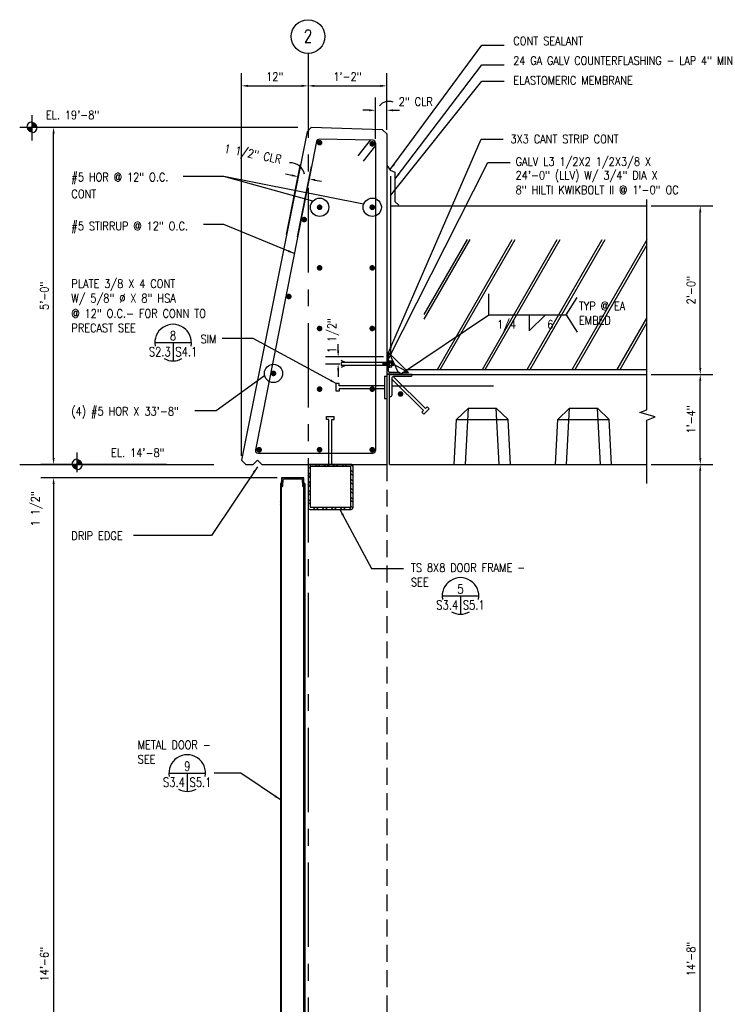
# Model space of a CAD drawing. Header units: inches. Extents: x -4171 to -3688, y 2912 to 4428.
# Tile 8 of 9: x -4171 to -4048, y 4253 to 4428. Entities that reach past the tile are written whole.
import ezdxf
from ezdxf.enums import TextEntityAlignment as Align

# ---------------------------------------------------------------- set-up
doc = ezdxf.new("R2010")
doc.units = ezdxf.units.IN
doc.header["$MEASUREMENT"] = 0
doc.linetypes.add('CENTER', pattern=[2, 1.25, -0.25, 0.25, -0.25])
doc.linetypes.add('HIDDEN2', pattern=[0.1875, 0.125, -0.0625])
doc.layers.get('0').update_dxf_attribs({"linetype": 'CONTINUOUS'})
doc.layers.get('DEFPOINTS').update_dxf_attribs({"color": 4, "linetype": 'CONTINUOUS'})
for name, color, linetype in [('S-ANNO-DIMS', 4, 'CONTINUOUS'), ('S-ANNO-KEYN', 2, 'CONTINUOUS'), ('S-ANNO-SYMB', 2, 'CONTINUOUS'), ('S-ANNO-TEXT-LW10', 6, 'CONTINUOUS'), ('S-DETL-LW04', 15, 'CONTINUOUS'), ('S-DETL-LW04-HIDD', 15, 'HIDDEN2'), ('S-DETL-LW10', 2, 'CONTINUOUS'), ('S-DETL-LW15', 2, 'CONTINUOUS'), ('S-DETL-LW20', 1, 'CONTINUOUS'), ('S-DETL-LW28', 7, 'CONTINUOUS'), ('S-DETL-PATT', 15, 'CONTINUOUS'), ('S-GRID', 15, 'CENTER')]:
    doc.layers.add(name, color=color, linetype=linetype)
doc.styles.add('ROMANS', font='simplex.shx', dxfattribs={"width": 0.85})
doc.styles.get("Standard").update_dxf_attribs({"font": 'simplex.shx', "height": 609.6})
doc.styles.add('TEXT', font='Romans', dxfattribs={"width": 0.8})
doc.styles.add('TIGHT', font='SIMPLEX', dxfattribs={"width": 0.85})
doc.dimstyles.new('1TO12', dxfattribs={"dimscale": 12, "dimtxt": 0.125, "dimasz": 0.09375, "dimexe": 0.1875, "dimexo": 0.0625, "dimgap": 0.0625, "dimtad": 1, "dimdec": 4, "dimzin": 3, "dimdsep": 46, "dimlunit": 4, "dimtxsty": 'ROMANS', "dimcen": 0.09375, "dimclrt": 256, "dimadec": 0, "dimazin": 0, "dimtfac": 1, "dimtdec": 4, "dimtofl": 0, "dimtmove": 2, "dimatfit": 3, "dimfxl": 0, "dimfrac": 2, "dimtolj": 1, "dimtzin": 0, "dimarcsym": 0})

# ---------------------------------------------------------------- blocks, each defined once
blk = doc.blocks.new('*D3')
at = {"layer": 'DEFPOINTS', "color": 0}
for p in [(-4059.72, 4348.79), (-4050.23, 4348.79), (-4059.71, 4172.79)]:
    blk.add_point(p, dxfattribs=at)
at = {"layer": 'S-ANNO-DIMS', "color": 0, "lineweight": -2}
for p, q in [((-4058.97, 4348.79), (-4047.98, 4348.79)), ((-4050.23, 4173.92), (-4050.23, 4347.67)), ((-4058.96, 4172.79), (-4047.98, 4172.79))]:
    blk.add_line(p, q, dxfattribs=at)
at = {"layer": 'S-ANNO-DIMS', "color": 0}
for points in [[(-4050.42, 4347.67), (-4050.04, 4347.67), (-4050.23, 4348.79)], [(-4050.42, 4173.92), (-4050.04, 4173.92), (-4050.23, 4172.79)]]:
    blk.add_solid(points, dxfattribs=at)
at = {"layer": 'S-ANNO-DIMS', "insert": (-4051.87, 4260.79), "char_height": 1.5, "attachment_point": 5, "rotation": 90, "style": 'ROMANS'}
blk.add_mtext('\\A1;14\'-8"', dxfattribs=at)
blk = doc.blocks.new('*D4')
at = {"layer": 'DEFPOINTS', "color": 0}
for p in [(-4167.35, 4408.79), (-4165.26, 4408.79), (-4144.41, 4348.79)]:
    blk.add_point(p, dxfattribs=at)
at = {"layer": 'S-ANNO-DIMS', "color": 0, "lineweight": -2}
for p, q in [((-4166.6, 4408.79), (-4163.01, 4408.79)), ((-4165.26, 4349.92), (-4165.26, 4407.67)), ((-4145.16, 4348.79), (-4167.51, 4348.79))]:
    blk.add_line(p, q, dxfattribs=at)
at = {"layer": 'S-ANNO-DIMS', "color": 0}
for points in [[(-4165.45, 4407.67), (-4165.07, 4407.67), (-4165.26, 4408.79)], [(-4165.45, 4349.92), (-4165.07, 4349.92), (-4165.26, 4348.79)]]:
    blk.add_solid(points, dxfattribs=at)
at = {"layer": 'S-ANNO-DIMS', "insert": (-4166.9, 4378.79), "char_height": 1.5, "attachment_point": 5, "rotation": 90, "style": 'ROMANS'}
blk.add_mtext('\\A1;5\'-0"', dxfattribs=at)
blk = doc.blocks.new('*D5')
at = {"layer": 'DEFPOINTS', "color": 0}
for p in [(-4119.99, 4421.94), (-4119.99, 4416.15), (-4131.83, 4349.54)]:
    blk.add_point(p, dxfattribs=at)
at = {"layer": 'S-ANNO-DIMS', "color": 0, "lineweight": -2}
for p, q in [((-4119.99, 4421.19), (-4119.99, 4413.9)), ((-4131.83, 4350.29), (-4131.83, 4418.4)), ((-4130.7, 4416.15), (-4121.12, 4416.15))]:
    blk.add_line(p, q, dxfattribs=at)
at = {"layer": 'S-ANNO-DIMS', "color": 0}
for points in [[(-4130.7, 4416.34), (-4130.7, 4415.96), (-4131.83, 4416.15)], [(-4121.12, 4416.34), (-4121.12, 4415.96), (-4119.99, 4416.15)]]:
    blk.add_solid(points, dxfattribs=at)
at = {"layer": 'S-ANNO-DIMS', "insert": (-4125.91, 4417.79), "char_height": 1.5, "attachment_point": 5, "style": 'ROMANS'}
blk.add_mtext('\\A1;12"', dxfattribs=at)
blk = doc.blocks.new('*D6')
at = {"layer": 'DEFPOINTS', "color": 0}
for p in [(-4119.99, 4425.33), (-4105.99, 4416.15), (-4105.99, 4407.6)]:
    blk.add_point(p, dxfattribs=at)
at = {"layer": 'S-ANNO-DIMS', "color": 0, "lineweight": -2}
for p, q in [((-4105.99, 4408.35), (-4105.99, 4418.4)), ((-4118.87, 4416.15), (-4107.12, 4416.15))]:
    blk.add_line(p, q, dxfattribs=at)
at = {"layer": 'S-ANNO-DIMS', "color": 0}
for points in [[(-4118.87, 4416.34), (-4118.87, 4415.96), (-4119.99, 4416.15)], [(-4107.12, 4416.34), (-4107.12, 4415.96), (-4105.99, 4416.15)]]:
    blk.add_solid(points, dxfattribs=at)
at = {"layer": 'S-ANNO-DIMS', "insert": (-4112.99, 4417.79), "char_height": 1.5, "attachment_point": 5, "style": 'ROMANS'}
blk.add_mtext('\\A1;1\'-2"', dxfattribs=at)
blk = doc.blocks.new('*D11')
at = {"layer": 'DEFPOINTS', "color": 0}
for p in [(-4144.41, 4348.79), (-4165.26, 4346.42), (-4124.74, 4346.42)]:
    blk.add_point(p, dxfattribs=at)
at = {"layer": 'S-ANNO-DIMS', "color": 0, "lineweight": -2}
for p, q in [((-4165.26, 4349.92), (-4165.26, 4351.04)), ((-4125.49, 4346.42), (-4167.51, 4346.42)), ((-4165.26, 4345.29), (-4165.26, 4344.17))]:
    blk.add_line(p, q, dxfattribs=at)
at = {"layer": 'S-ANNO-DIMS', "color": 0}
for points in [[(-4165.45, 4349.92), (-4165.07, 4349.92), (-4165.26, 4348.79)], [(-4165.45, 4345.29), (-4165.07, 4345.29), (-4165.26, 4346.42)]]:
    blk.add_solid(points, dxfattribs=at)
at = {"layer": 'S-ANNO-DIMS', "insert": (-4168.26, 4340.91), "char_height": 1.5, "attachment_point": 5, "rotation": 90, "style": 'ROMANS'}
blk.add_mtext('\\A1;1 1/2"', dxfattribs=at)
blk = doc.blocks.new('*D12')
at = {"layer": 'DEFPOINTS', "color": 0}
for p in [(-4124.74, 4346.42), (-4165.26, 4173.28), (-4124.74, 4173.28)]:
    blk.add_point(p, dxfattribs=at)
at = {"layer": 'S-ANNO-DIMS', "color": 0, "lineweight": -2}
for p, q in [((-4125.49, 4346.42), (-4167.51, 4346.42)), ((-4165.26, 4345.29), (-4165.26, 4174.41)), ((-4125.49, 4173.28), (-4167.51, 4173.28))]:
    blk.add_line(p, q, dxfattribs=at)
at = {"layer": 'S-ANNO-DIMS', "color": 0}
for points in [[(-4165.45, 4345.29), (-4165.07, 4345.29), (-4165.26, 4346.42)], [(-4165.45, 4174.41), (-4165.07, 4174.41), (-4165.26, 4173.28)]]:
    blk.add_solid(points, dxfattribs=at)
at = {"layer": 'S-ANNO-DIMS', "insert": (-4166.9, 4259.85), "char_height": 1.5, "attachment_point": 5, "rotation": 90, "style": 'ROMANS'}
blk.add_mtext('\\A1;14\'-6"', dxfattribs=at)
blk = doc.blocks.new('*D21')
at = {"layer": 'DEFPOINTS', "color": 0}
for p in [(-4059.72, 4364.79), (-4050.23, 4364.79), (-4059.72, 4348.79)]:
    blk.add_point(p, dxfattribs=at)
at = {"layer": 'S-ANNO-DIMS', "color": 0, "lineweight": -2}
for p, q in [((-4058.97, 4364.79), (-4047.98, 4364.79)), ((-4050.23, 4349.92), (-4050.23, 4363.67)), ((-4058.97, 4348.79), (-4047.98, 4348.79))]:
    blk.add_line(p, q, dxfattribs=at)
at = {"layer": 'S-ANNO-DIMS', "color": 0}
for points in [[(-4050.42, 4363.67), (-4050.04, 4363.67), (-4050.23, 4364.79)], [(-4050.42, 4349.92), (-4050.04, 4349.92), (-4050.23, 4348.79)]]:
    blk.add_solid(points, dxfattribs=at)
at = {"layer": 'S-ANNO-DIMS', "insert": (-4051.87, 4356.79), "char_height": 1.5, "attachment_point": 5, "rotation": 90, "style": 'ROMANS'}
blk.add_mtext('\\A1;1\'-4"', dxfattribs=at)
blk = doc.blocks.new('*D24')
at = {"layer": 'DEFPOINTS', "color": 0}
for p in [(-4105.99, 4411.81), (-4105.99, 4407.6), (-4107.99, 4405.96)]:
    blk.add_point(p, dxfattribs=at)
at = {"layer": 'S-ANNO-DIMS', "color": 0, "lineweight": -2}
for p, q in [((-4107.99, 4406.71), (-4107.99, 4414.06)), ((-4105.99, 4408.35), (-4105.99, 4414.06)), ((-4109.12, 4411.81), (-4110.24, 4411.81)), ((-4104.87, 4411.81), (-4103.74, 4411.81))]:
    blk.add_line(p, q, dxfattribs=at)
at = {"layer": 'S-ANNO-DIMS', "color": 0}
for points in [[(-4109.12, 4411.99), (-4109.12, 4411.62), (-4107.99, 4411.81)], [(-4104.87, 4411.99), (-4104.87, 4411.62), (-4105.99, 4411.81)]]:
    blk.add_solid(points, dxfattribs=at)
at = {"layer": 'S-ANNO-DIMS', "insert": (-4100.83, 4413.35), "char_height": 1.5, "attachment_point": 5, "style": 'ROMANS'}
blk.add_mtext('\\A1;2" CLR', dxfattribs=at)
blk = doc.blocks.new('*D25')
at = {"layer": 'DEFPOINTS', "color": 0}
for p in [(-4119.82, 4399.62), (-4123.97, 4388.95), (-4122.01, 4388.56)]:
    blk.add_point(p, dxfattribs=at)
at = {"layer": 'S-ANNO-DIMS', "color": 0, "lineweight": -2}
for p, q in [((-4123.82, 4389.68), (-4121.35, 4402.21)), ((-4121.87, 4389.3), (-4119.39, 4401.82)), ((-4122.89, 4400.22), (-4123.99, 4400.44)), ((-4118.72, 4399.4), (-4117.62, 4399.18))]:
    blk.add_line(p, q, dxfattribs=at)
at = {"layer": 'S-ANNO-DIMS', "color": 0}
for points in [[(-4122.85, 4400.41), (-4122.92, 4400.04), (-4121.78, 4400)], [(-4118.68, 4399.58), (-4118.76, 4399.21), (-4119.82, 4399.62)]]:
    blk.add_solid(points, dxfattribs=at)
at = {"layer": 'S-ANNO-DIMS', "insert": (-4129.86, 4403.8), "char_height": 1.5, "attachment_point": 5, "rotation": 348.805, "style": 'ROMANS'}
blk.add_mtext('\\A1;1 1/2" CLR', dxfattribs=at)
blk = doc.blocks.new('DETTAG')
at = {"linetype": 'Continuous'}
blk.add_line((-0.25, 0), (0.25, 0), dxfattribs=at)
blk.add_line((0, 0), (0, -0.25))
for start, end in [(349.193077, 190.806923), (241.044976, 298.955024)]:
    blk.add_arc((0, 0), 0.25, start, end)
at = {"style": 'TIGHT', "width": 0.8}
blk.add_attdef('NO', text='', height=0.125, dxfattribs=at).set_placement((0, 0.03125), align=Align.CENTER)
blk.add_attdef('FROM', text='', height=0.125, dxfattribs=at).set_placement((-0.03125, -0.1875), align=Align.RIGHT)
blk.add_attdef('TO', (0.03125, -0.1875), '', height=0.125, dxfattribs=at)
blk = doc.blocks.new('*D38')
at = {"layer": 'DEFPOINTS', "color": 0}
for p in [(-4059.72, 4394.79), (-4050.23, 4394.79), (-4059.72, 4364.79)]:
    blk.add_point(p, dxfattribs=at)
at = {"layer": 'S-ANNO-DIMS', "color": 0, "lineweight": -2}
for p, q in [((-4058.97, 4394.79), (-4047.98, 4394.79)), ((-4050.23, 4365.92), (-4050.23, 4393.67))]:
    blk.add_line(p, q, dxfattribs=at)
at = {"layer": 'S-ANNO-DIMS', "color": 0}
for points in [[(-4050.42, 4393.67), (-4050.04, 4393.67), (-4050.23, 4394.79)], [(-4050.42, 4365.92), (-4050.04, 4365.92), (-4050.23, 4364.79)]]:
    blk.add_solid(points, dxfattribs=at)
at = {"layer": 'S-ANNO-DIMS', "insert": (-4051.87, 4379.79), "char_height": 1.5, "attachment_point": 5, "rotation": 90, "style": 'ROMANS'}
blk.add_mtext('\\A1;2\'-0"', dxfattribs=at)
blk = doc.blocks.new('*D41')
at = {"layer": 'DEFPOINTS', "color": 0}
for p in [(-4105.85, 4367.91), (-4114.64, 4366.65), (-4113.62, 4366.65)]:
    blk.add_point(p, dxfattribs=at)
at = {"layer": 'S-ANNO-DIMS', "color": 0, "lineweight": -2}
for p, q in [((-4114.64, 4369.04), (-4114.64, 4370.16)), ((-4106.6, 4367.91), (-4116.89, 4367.91)), ((-4114.37, 4366.65), (-4116.89, 4366.65)), ((-4114.64, 4365.53), (-4114.64, 4364.4))]:
    blk.add_line(p, q, dxfattribs=at)
at = {"layer": 'S-ANNO-DIMS', "color": 0}
for points in [[(-4114.83, 4369.04), (-4114.45, 4369.04), (-4114.64, 4367.91)], [(-4114.83, 4365.53), (-4114.45, 4365.53), (-4114.64, 4366.65)]]:
    blk.add_solid(points, dxfattribs=at)
at = {"layer": 'S-ANNO-DIMS', "insert": (-4115.52, 4371.71), "char_height": 1.5, "attachment_point": 5, "rotation": 90, "style": 'ROMANS'}
blk.add_mtext('\\A1;1 1/2"', dxfattribs=at)

msp = doc.modelspace()

# ---------------------------------------------------------------- hatches: boundary and pattern name
at = {"layer": 'S-DETL-PATT'}
h = msp.add_hatch(dxfattribs=at)
h.set_pattern_fill('ANSI32', color=256, scale=3, angle=90, style=0)
h.set_pattern_definition([(135, (-4378.6846, 4172.7915), (-0.795495, -0.795495), []), (135, (-4378.6846, 4173.3218), (-0.795495, -0.795495), [])])
h.paths.add_polyline_path([(-4119.65738, 4348.7915, 0.414213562), (-4119.99488, 4348.454), (-4119.99488, 4341.129, 0.414213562), (-4119.65738, 4340.7915), (-4112.33238, 4340.7915, 0.414213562), (-4111.99488, 4341.129), (-4111.99488, 4348.454, 0.414213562), (-4112.33238, 4348.7915)])
h.paths.add_polyline_path([(-4112.40738, 4348.4165, -0.414213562), (-4112.36988, 4348.379), (-4112.36988, 4341.204, -0.414213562), (-4112.40738, 4341.1665), (-4119.58238, 4341.1665, -0.414213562), (-4119.61988, 4341.204), (-4119.61988, 4348.379, -0.414213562), (-4119.58238, 4348.4165)], flags=16)
h = msp.add_hatch(dxfattribs=at)
h.set_pattern_fill('ANSI32', color=256, scale=3, angle=-90, style=0)
h.set_pattern_definition([(45, (-7285.6555, 855.3691), (0.79549513, -0.79549513), []), (45, (-7285.6555, 855.8994), (0.79549513, -0.79549513), [])])
h.paths.add_polyline_path([(-4121.23413, 4346.229, -0.395264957), (-4121.03767, 4346.04494), (-4120.96793, 4344.97556, 0.395264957), (-4120.77147, 4344.7915), (-4120.73717, 4344.7915), (-4120.73717, 4346.4165), (-4124.73717, 4346.4165), (-4124.73717, 4344.7915), (-4124.70288, 4344.7915, 0.395264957), (-4124.50642, 4344.97556), (-4124.43668, 4346.04494, -0.395264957), (-4124.24022, 4346.229)])
h = msp.add_hatch(dxfattribs=at)
h.set_pattern_fill('ANSI32', color=256, scale=3, angle=-90, style=0)
h.set_pattern_definition([(45, (-7285.6555, 854.7441), (0.79549513, -0.79549513), []), (45, (-7285.6555, 855.2744), (0.79549513, -0.79549513), [])])
h.paths.add_polyline_path([(-4120.73717, 4344.1665), (-4120.73717, 4344.7915), (-4120.54967, 4344.7915), (-4120.54967, 4335.65394), (-4120.73717, 4335.65394)])
h.paths.add_polyline_path([(-4124.92467, 4344.7915), (-4124.73717, 4344.7915), (-4124.73717, 4344.1665), (-4124.73717, 4335.65394), (-4124.92467, 4335.65394)])

# ---------------------------------------------------------------- linework, layer by layer
at = {"layer": 'S-ANNO-DIMS'}
for centre, radius, start, end in [((-4105.64435, 4411.33824), 2.06104, 68.2243146, 143.0500413), ((-4123.13071, 4399.87017), 2.58722, 12.4144337, 93.864495)]:
    msp.add_arc(centre, radius, start, end, dxfattribs=at)
at = {"layer": 'S-ANNO-KEYN', "linetype": 'Continuous'}
msp.add_circle((-4119.99488, 4424.92662), 3, dxfattribs=at)
at = {"layer": 'S-ANNO-SYMB'}
for p, q in [((-4059.7169, 4358.51435), (-4059.7169, 4395.95054)), ((-4060.95858, 4358.05199), (-4059.7169, 4358.51435)), ((-4058.2401, 4357.24239), (-4060.95858, 4358.05199)), ((-4059.7169, 4356.66396), (-4058.2401, 4357.24239)), ((-4059.7169, 4345.37476), (-4059.7169, 4356.66396))]:
    msp.add_line(p, q, dxfattribs=at)
at = {"layer": 'S-ANNO-TEXT-LW10'}
for p, q in [((-4134.9553, 4399.99637), (-4142.19167, 4399.99637)), ((-4110.11422, 4395.07646), (-4134.9553, 4399.99637)), ((-4119.1418, 4395.64875), (-4134.9553, 4399.99637)), ((-4087.86501, 4375.39791), (-4087.86501, 4379.17085)), ((-4074.08013, 4375.39791), (-4072.15077, 4378.47258)), ((-4080.63378, 4375.39791), (-4080.63378, 4372.54307)), ((-4080.63378, 4372.54307), (-4077.77894, 4375.39791)), ((-4074.08013, 4375.39791), (-4072.15077, 4372.32324)), ((-4127.71772, 4364.5727), (-4136.37111, 4358.32276)), ((-4136.37111, 4358.32276), (-4140.14661, 4358.32276))]:
    msp.add_line(p, q, dxfattribs=at)
for centre in [(-4117.94369, 4394.55111), (-4108.57659, 4394.55111), (-4126.14468, 4364.97994)]:
    msp.add_circle(centre, 1.62489, dxfattribs=at)
at = {"layer": 'S-DETL-LW04', "ltscale": 36}
for p, q in [((-4169.10197, 4406.42453), (-4169.10197, 4410.93468)), ((-4161.07904, 4347.42453), (-4161.07904, 4350.93468))]:
    msp.add_line(p, q, dxfattribs=at)
at = {"layer": 'S-DETL-LW04', "ltscale": 12}
for p, q in [((-4171.29153, 4408.7915), (-4121.84124, 4408.7915)), ((-4171.29153, 4348.7915), (-4136.72963, 4348.7915))]:
    msp.add_line(p, q, dxfattribs=at)
at = {"layer": 'S-DETL-LW04'}
for p, q in [((-4105.64769, 4368.68177), (-4103.9807, 4365.12747)), ((-4105.64769, 4367.11883), (-4102.12687, 4365.1303)), ((-4091.99214, 4348.7915), (-4091.46806, 4358.7915)), ((-4085.99763, 4348.7915), (-4086.52171, 4358.7915)), ((-4073.99214, 4348.7915), (-4073.46806, 4358.7915)), ((-4067.99763, 4348.7915), (-4068.52171, 4358.7915)), ((-4093.57562, 4356.7915), (-4084.41415, 4356.7915)), ((-4075.57562, 4356.7915), (-4066.41415, 4356.7915)), ((-4093.99488, 4348.7915), (-4083.99488, 4348.7915)), ((-4075.99488, 4348.7915), (-4065.99488, 4348.7915))]:
    msp.add_line(p, q, dxfattribs=at)
at = {"layer": 'S-DETL-LW04', "const_width": 0.9375}
for points in [[(-4169.57072, 4408.7915, 0.414213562), (-4169.10197, 4408.32275, 1)], [(-4168.63322, 4408.7915, 0.414213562), (-4169.10197, 4409.26025, 1)], [(-4161.54779, 4348.7915, 0.414213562), (-4161.07904, 4348.32275, 1)], [(-4160.61029, 4348.7915, 0.414213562), (-4161.07904, 4349.26025, 1)]]:
    msp.add_lwpolyline(points, format="xyb", dxfattribs=at)
at = {"layer": 'S-DETL-LW04'}
for centre, start, end in [((-4169.10197, 4408.7915), 90, 180), ((-4169.10197, 4408.7915), 270, 0), ((-4161.07904, 4348.7915), 90, 180), ((-4161.07904, 4348.7915), 270, 0)]:
    msp.add_arc(centre, 0.9375, start, end, dxfattribs=at)
at = {"layer": 'S-DETL-LW04-HIDD', "ltscale": 24}
msp.add_line((-4105.99488, 4348.7915), (-4105.99488, 4172.7915), dxfattribs=at)
at = {"layer": 'S-DETL-LW10', "linetype": 'Continuous'}
msp.add_line((-4105.34105, 4394.7915), (-4059.7169, 4394.7915), dxfattribs=at)
at = {"layer": 'S-DETL-LW15', "linetype": 'Continuous'}
for p, q in [((-4105.99488, 4402.61044), (-4105.99488, 4402.05217)), ((-4105.99488, 4402.05217), (-4105.40725, 4401.12201)), ((-4105.40725, 4401.12201), (-4104.53572, 4400.77974)), ((-4105.34105, 4400.10954), (-4105.34105, 4368.34448)), ((-4104.53572, 4400.77974), (-4104.53572, 4395.58347)), ((-4104.53572, 4395.58347), (-4103.81983, 4394.93467)), ((-4102.64769, 4365.68177), (-4105.69103, 4368.72511)), ((-4105.69103, 4367.59592), (-4105.69103, 4368.72511)), ((-4102.12687, 4365.1303), (-4105.34105, 4368.34448)), ((-4103.2254, 4365.1303), (-4102.12687, 4365.1303)), ((-4102.69724, 4365.70067), (-4059.7169, 4365.70067))]:
    msp.add_line(p, q, dxfattribs=at)
at = {"layer": 'S-DETL-LW15'}
for p, q in [((-4105.49488, 4359.0415), (-4105.49488, 4364.7915)), ((-4105.49488, 4364.7915), (-4059.7169, 4364.7915)), ((-4105.49488, 4355.5415), (-4105.49488, 4359.0415)), ((-4105.49488, 4348.7915), (-4105.49488, 4359.0415)), ((-4093.57562, 4356.7915), (-4091.46806, 4358.7915)), ((-4091.46806, 4358.7915), (-4086.52171, 4358.7915)), ((-4084.41415, 4356.7915), (-4086.52171, 4358.7915)), ((-4075.57562, 4356.7915), (-4073.46806, 4358.7915)), ((-4073.46806, 4358.7915), (-4068.52171, 4358.7915)), ((-4066.41415, 4356.7915), (-4068.52171, 4358.7915)), ((-4093.99488, 4348.7915), (-4093.57562, 4356.7915)), ((-4083.99488, 4348.7915), (-4084.41415, 4356.7915)), ((-4075.99488, 4348.7915), (-4075.57562, 4356.7915)), ((-4065.99488, 4348.7915), (-4066.41415, 4356.7915)), ((-4105.49488, 4348.7915), (-4093.99488, 4348.7915)), ((-4101.49488, 4348.7915), (-4101.49488, 4348.7915)), ((-4083.99488, 4348.7915), (-4075.99488, 4348.7915)), ((-4065.99488, 4348.7915), (-4059.7169, 4348.7915)), ((-4124.73717, 4345.4165), (-4124.92467, 4345.4165)), ((-4124.92467, 4345.4165), (-4124.92467, 4174.28331)), ((-4124.73717, 4174.90831), (-4124.73717, 4345.6822)), ((-4120.73717, 4174.90831), (-4120.73717, 4345.6822)), ((-4120.54967, 4345.4165), (-4120.73717, 4345.4165)), ((-4120.54967, 4345.4165), (-4120.54967, 4174.28331))]:
    msp.add_line(p, q, dxfattribs=at)
at = {"layer": 'S-DETL-LW20'}
for p, q in [((-4120.17174, 4407.99562), (-4119.41714, 4408.75023)), ((-4106.74366, 4408.34498), (-4119.41714, 4408.75023)), ((-4106.74366, 4408.34498), (-4105.99488, 4407.59621)), ((-4120.17174, 4407.99562), (-4131.82822, 4349.5415)), ((-4105.99488, 4407.59621), (-4105.99488, 4348.7915)), ((-4105.94415, 4367.84905), (-4105.97228, 4367.84905)), ((-4105.97228, 4367.84905), (-4105.97228, 4364.84905)), ((-4113.36239, 4366.90344), (-4114.10018, 4367.25711)), ((-4113.36239, 4366.40344), (-4114.10018, 4366.04976)), ((-4114.09728, 4366.90344), (-4114.09728, 4366.40344)), ((-4105.56213, 4366.90344), (-4114.09728, 4366.90344)), ((-4105.56213, 4366.40344), (-4114.09728, 4366.40344)), ((-4106.6881, 4366.90344), (-4106.6881, 4366.40344)), ((-4106.52189, 4366.90344), (-4106.59603, 4366.40344)), ((-4106.40075, 4366.90344), (-4106.47489, 4366.40344)), ((-4106.27065, 4366.90344), (-4106.34478, 4366.40344)), ((-4106.14951, 4366.90344), (-4106.22364, 4366.40344)), ((-4106.02715, 4366.90344), (-4106.10128, 4366.40344)), ((-4105.69103, 4365.38342), (-4105.69103, 4367.59592)), ((-4105.56817, 4367.28521), (-4105.56817, 4366.00132)), ((-4105.56213, 4367.13931), (-4105.56213, 4366.17639)), ((-4105.06567, 4367.13931), (-4105.56213, 4367.13931)), ((-4105.56213, 4366.84752), (-4105.06567, 4366.84752)), ((-4105.56213, 4366.46819), (-4105.06567, 4366.46819)), ((-4105.56213, 4366.17639), (-4105.06567, 4366.17639)), ((-4105.06567, 4366.17639), (-4105.06567, 4367.13931)), ((-4104.76611, 4366.90344), (-4105.06567, 4366.90344)), ((-4105.01368, 4366.90344), (-4105.06567, 4366.55276)), ((-4104.76611, 4366.40344), (-4105.06567, 4366.40344)), ((-4104.89254, 4366.90344), (-4104.96667, 4366.40344)), ((-4104.77018, 4366.90344), (-4104.84431, 4366.40344)), ((-4104.76611, 4366.40344), (-4104.76611, 4366.90344)), ((-4106.36988, 4364.50978), (-4106.36988, 4360.53657)), ((-4106.36988, 4364.50978), (-4105.99488, 4364.50978)), ((-4105.97228, 4364.84905), (-4103.52406, 4364.84905)), ((-4103.52406, 4364.84905), (-4105.97228, 4364.84905)), ((-4103.77719, 4365.1303), (-4105.4379, 4365.1303)), ((-4104.77186, 4364.38129), (-4099.11501, 4358.72444)), ((-4103.52406, 4364.84905), (-4103.52406, 4364.87717)), ((-4114.9833, 4361.82118), (-4114.9833, 4363.19588)), ((-4114.4833, 4363.19588), (-4114.9833, 4363.19588)), ((-4114.4833, 4362.75853), (-4114.4833, 4363.19588)), ((-4106.3583, 4362.75853), (-4114.4833, 4362.75853)), ((-4105.12542, 4364.02774), (-4099.46856, 4358.37089)), ((-4114.4833, 4361.82118), (-4114.9833, 4361.82118)), ((-4106.3583, 4362.25853), (-4114.4833, 4362.25853)), ((-4114.4833, 4362.25853), (-4114.4833, 4361.82118)), ((-4106.36988, 4360.53657), (-4105.99488, 4360.53657)), ((-4099.46856, 4358.37089), (-4099.77782, 4358.06163)), ((-4099.77782, 4358.06163), (-4099.42426, 4357.70808)), ((-4098.4522, 4358.68014), (-4099.42426, 4357.70808)), ((-4099.11501, 4358.72444), (-4098.80576, 4359.03369)), ((-4098.80576, 4359.03369), (-4098.4522, 4358.68014)), ((-4116.70983, 4356.7915), (-4116.70983, 4357.2915)), ((-4116.70983, 4357.2915), (-4115.33513, 4357.2915)), ((-4116.27248, 4356.7915), (-4116.70983, 4356.7915)), ((-4116.27248, 4348.7915), (-4116.27248, 4356.7915)), ((-4115.77248, 4348.7915), (-4115.77248, 4356.7915)), ((-4115.77248, 4356.7915), (-4115.33513, 4356.7915)), ((-4115.33513, 4356.7915), (-4115.33513, 4357.2915)), ((-4131.82822, 4349.5415), (-4131.07822, 4348.7915)), ((-4131.07822, 4348.7915), (-4129.74488, 4348.7915)), ((-4129.74488, 4348.7915), (-4128.99488, 4349.5415)), ((-4128.99488, 4349.5415), (-4128.24488, 4348.7915)), ((-4128.24488, 4348.7915), (-4105.99488, 4348.7915))]:
    msp.add_line(p, q, dxfattribs=at)
msp.add_lwpolyline([(-4101.49488, 4364.7915), (-4101.49488, 4364.754, -0.414213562), (-4101.83238, 4364.4165), (-4104.78238, 4364.4165, 0.414213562), (-4105.11988, 4364.079), (-4105.11988, 4361.129, -0.414213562), (-4105.45738, 4360.7915), (-4105.49488, 4360.7915), (-4105.49488, 4364.7915), (-4101.49488, 4364.7915), (-4105.49488, 4364.7915)], format="xyb", dxfattribs=at)
for points in [[(-4112.33238, 4348.7915), (-4119.65738, 4348.7915, 0.414213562), (-4119.99488, 4348.454), (-4119.99488, 4341.129, 0.414213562), (-4119.65738, 4340.7915), (-4112.33238, 4340.7915, 0.414213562), (-4111.99488, 4341.129), (-4111.99488, 4348.454, 0.414213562)], [(-4112.40738, 4348.4165), (-4119.58238, 4348.4165, 0.414213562), (-4119.61988, 4348.379), (-4119.61988, 4341.204, 0.414213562), (-4119.58238, 4341.1665), (-4112.40738, 4341.1665, 0.414213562), (-4112.36988, 4341.204), (-4112.36988, 4348.379, 0.414213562)], [(-4120.73717, 4344.7915), (-4120.73717, 4346.4165), (-4124.73717, 4346.4165), (-4124.73717, 4344.7915), (-4124.70288, 4344.7915, 0.395264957), (-4124.50642, 4344.97556), (-4124.43668, 4346.04494, -0.395264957), (-4124.24022, 4346.229), (-4121.23413, 4346.229, -0.395264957), (-4121.03767, 4346.04494), (-4120.96793, 4344.97556, 0.395264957), (-4120.77147, 4344.7915)]]:
    msp.add_lwpolyline(points, format="xyb", close=True, dxfattribs=at)
for centre, radius, start, end in [((-4105.94415, 4367.59592), 0.25312, 360, 90), ((-4105.4379, 4365.38342), 0.25313, 180, 270), ((-4103.77719, 4364.87717), 0.25312, 360, 90)]:
    msp.add_arc(centre, radius, start, end, dxfattribs=at)
at = {"layer": 'S-DETL-LW28'}
for p, q in [((-4108.45926, 4406.46243), (-4117.98656, 4406.64295)), ((-4108.93291, 4406.50348), (-4111.12801, 4403.69754)), ((-4118.51028, 4406.25269), (-4129.36644, 4351.39996)), ((-4107.99872, 4405.56961), (-4110.19383, 4402.76368)), ((-4107.99488, 4405.9637), (-4107.99488, 4351.2915)), ((-4105.00862, 4362.7915), (-4087.00862, 4362.7915)), ((-4128.87834, 4350.7915), (-4108.49488, 4350.7915))]:
    msp.add_line(p, q, dxfattribs=at)
at = {"layer": 'S-DETL-LW28', "const_width": 0.5}
for points in [[(-4118.19369, 4406.04525, 1), (-4117.69369, 4406.04525, 1)], [(-4108.82659, 4405.83854, 1), (-4108.32659, 4405.83854, 1)], [(-4118.19369, 4394.55111, 1), (-4117.69369, 4394.55111, 1)], [(-4108.82659, 4394.55111, 1), (-4108.32659, 4394.55111, 1)], [(-4120.92735, 4392.35681, 1), (-4120.42735, 4392.35681, 1)], [(-4118.19369, 4383.76369, 1), (-4117.69369, 4383.76369, 1)], [(-4108.82659, 4383.76369, 1), (-4108.32659, 4383.76369, 1)], [(-4123.66102, 4378.66837, 1), (-4123.16102, 4378.66837, 1)], [(-4118.19369, 4372.97626, 1), (-4117.69369, 4372.97626, 1)], [(-4108.82659, 4372.97626, 1), (-4108.32659, 4372.97626, 1)], [(-4126.39468, 4364.97994, 1), (-4125.89468, 4364.97994, 1)], [(-4118.19369, 4362.18884, 1), (-4117.69369, 4362.18884, 1)], [(-4108.82659, 4362.18884, 1), (-4108.32659, 4362.18884, 1)], [(-4103.78667, 4361.32613, 1), (-4103.28667, 4361.32613, 1)], [(-4128.9485, 4351.40141, 1), (-4128.4485, 4351.40141, 1)], [(-4118.19369, 4351.40927, 1), (-4117.69369, 4351.40927, 1)], [(-4108.82659, 4351.40141, 1), (-4108.32659, 4351.40141, 1)]]:
    msp.add_lwpolyline(points, format="xyb", close=True, dxfattribs=at)
at = {"layer": 'S-DETL-LW28'}
for centre, start, end in [((-4118.02218, 4406.14422), 85.9143832, 167.4711923), ((-4108.49488, 4405.9637), 0, 85.9143832), ((-4128.87834, 4351.2915), 167.4711923, 270), ((-4108.49488, 4351.2915), 270, 0)]:
    msp.add_arc(centre, 0.5, start, end, dxfattribs=at)
msp.add_point((-4117.86198, 4351.45824), dxfattribs=at)
at = {"layer": 'S-DETL-PATT'}
for p, q in [((-4099.34105, 4375.48512), (-4091.65861, 4388.7915)), ((-4099.34105, 4374.61909), (-4091.15861, 4388.7915)), ((-4096.99011, 4365.70067), (-4083.65861, 4388.7915)), ((-4096.49011, 4365.70067), (-4083.15861, 4388.7915)), ((-4088.99011, 4365.70067), (-4075.65861, 4388.7915)), ((-4088.49011, 4365.70067), (-4075.15861, 4388.7915)), ((-4080.99011, 4365.70067), (-4067.65861, 4388.7915)), ((-4080.49011, 4365.70067), (-4067.15861, 4388.7915)), ((-4072.99011, 4365.70067), (-4059.65861, 4388.7915)), ((-4072.49011, 4365.70067), (-4059.7169, 4387.82451)), ((-4064.99011, 4365.70067), (-4059.7169, 4374.83413)), ((-4064.49011, 4365.70067), (-4059.7169, 4373.9681))]:
    msp.add_line(p, q, dxfattribs=at)
at = {"layer": 'S-GRID', "ltscale": 12}
msp.add_line((-4119.99488, 4421.92662), (-4119.99488, 4077.51879), dxfattribs=at)

# ---------------------------------------------------------------- block references
at = {"layer": 'S-ANNO-TEXT-LW10', "xscale": 13.02083341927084, "yscale": 13.02083341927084, "zscale": 13.02083341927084}
for p, values in [((-4144.00459, 4370.46534), {'NO': '8', 'FROM': 'S2.3', 'TO': 'S4.1'}), ((-4092.87804, 4325.39229), {'NO': '5', 'FROM': 'S3.4', 'TO': 'S5.1'}), ((-4141.48759, 4293.86792), {'NO': '9', 'FROM': 'S3.4', 'TO': 'S5.1'})]:
    msp.add_blockref('DETTAG', p, dxfattribs=at).add_auto_attribs(values)

# ---------------------------------------------------------------- texts
at = {"layer": 'S-ANNO-KEYN', "linetype": 'Continuous', "width": 0.75}
msp.add_text('2', height=2.25, dxfattribs=at).set_placement((-4119.99708, 4425.01992), align=Align.MIDDLE)
at = {"layer": 'S-ANNO-TEXT-LW10', "style": 'ROMANS', "width": 0.85}
for s, p in [('CONT SEALANT', (-4083.47948, 4423.3977)), ('24 GA GALV COUNTERFLASHING - LAP 4" MIN', (-4083.47948, 4419.89069)), ('ELASTOMERIC MEMBRANE', (-4083.47948, 4416.38369)), ('3X3 CANT STRIP CONT', (-4083.99332, 4405.93787)), ('GALV L3 1/2X2 1/2X3/8 X', (-4083.0805, 4401.92983)), ('24\'-0" (LLV) W/ 3/4" DIA X ', (-4083.0805, 4399.48851)), ('#5 HOR @ 12" O.C.', (-4162.10171, 4399.15645)), ('CONT', (-4162.10171, 4396.1775)), ('8" HILTI KWIKBOLT II @ 1\'-0" OC', (-4083.0805, 4396.88969)), ('#5 STIRRUP @ 12" O.C.', (-4162.10171, 4390.45847)), ('PLATE 3/8 X 4 CONT', (-4162.10171, 4380.18761)), ('W/ 5/8" %%C X 8" HSA', (-4162.10171, 4377.61627)), ('TYP @ EA', (-4071.81031, 4376.23272)), ('@ 12" O.C.- FOR CONN TO', (-4162.10171, 4374.89366)), ('EMBED', (-4071.81031, 4373.66234)), ('PRECAST SEE ', (-4162.10171, 4372.32232)), ('1/4', (-4086.38772, 4372.94835)), ('6', (-4077.45548, 4372.94835)), ('SIM', (-4139.13409, 4370.35658)), ('(4) #5 HOR X 33\'-8"', (-4162.10171, 4357.48971)), ('DRIP EDGE', (-4162.10171, 4335.34615)), ('TS 8X8 DOOR FRAME - ', (-4101.69373, 4329.66335)), ('SEE ', (-4101.69373, 4327.09201)), ('METAL DOOR - ', (-4150.30328, 4298.13898)), ('SEE ', (-4150.30328, 4295.56763))]:
    msp.add_text(s, height=1.5, dxfattribs=at).set_placement(p)
at = {"layer": 'S-ANNO-TEXT-LW10', "ltscale": 48, "style": 'TEXT', "width": 0.85}
for s, p in [('EL. 19\'-8"', (-4166.64245, 4410.22726)), ('EL. 14\'-8"', (-4155.0393, 4350.11594))]:
    msp.add_text(s, height=1.5, dxfattribs=at).set_placement(p)

# ---------------------------------------------------------------- dimensions: what is measured, and where the dimension line sits
at = {"layer": 'S-ANNO-DIMS'}
dim = msp.add_linear_dim(base=(-4105.99488, 4416.15029), p1=(-4119.99488, 4425.32682), p2=(-4105.99488, 4407.59621), dimstyle='1TO12', override={"dimse1": 1}, dxfattribs=at)
dim.commit()
dim.dimension.update_dxf_attribs({"geometry": '*D6', "text_midpoint": (-4112.99488, 4417.79315)})
dim = msp.add_linear_dim(base=(-4119.99488, 4416.15029), p1=(-4131.82822, 4349.5415), p2=(-4119.99488, 4421.93992), text='12"', dimstyle='1TO12', dxfattribs=at)
dim.commit()
dim.dimension.update_dxf_attribs({"geometry": '*D5', "text_midpoint": (-4125.91155, 4417.79315)})
dim = msp.add_linear_dim(base=(-4105.99488, 4411.80568), p1=(-4107.99488, 4405.9637), p2=(-4105.99488, 4407.59621), text='<> CLR', dimstyle='1TO12', dxfattribs=at)
dim.commit()
dim.dimension.update_dxf_attribs({"geometry": '*D24', "text_midpoint": (-4100.82812, 4413.34864), "dimtype": 160})
for base, p1, p2, picture, middle in [((-4165.26183, 4408.7915), (-4144.41149, 4348.7915), (-4167.34705, 4408.7915), '*D4', (-4166.90469, 4378.7915)), ((-4050.22917, 4364.7915), (-4059.7169, 4348.7915), (-4059.7169, 4364.7915), '*D21', (-4051.87203, 4356.7915)), ((-4050.22917, 4348.7915), (-4059.71316, 4172.7915), (-4059.7169, 4348.7915), '*D3', (-4051.87203, 4260.7915))]:
    dim = msp.add_linear_dim(base=base, p1=p1, p2=p2, angle=90, dimstyle='1TO12', dxfattribs=at)
    dim.commit()
    dim.dimension.update_dxf_attribs({"geometry": picture, "text_midpoint": middle})
for base, p1, p2, angle, text, picture, middle in [((-4119.82377, 4399.61601), (-4123.96992, 4388.94879), (-4122.01168, 4388.56123), 348.8049965, '1 1/2" CLR', '*D25', (-4129.86488, 4403.80159)), ((-4114.6399, 4366.65344), (-4105.85257, 4367.91155), (-4113.61501, 4366.65344), 90, '1 1/2"', '*D41', (-4115.52076, 4371.70689))]:
    dim = msp.add_linear_dim(base=base, p1=p1, p2=p2, angle=angle, text=text, dimstyle='1TO12', dxfattribs=at)
    dim.commit()
    dim.dimension.update_dxf_attribs({"geometry": picture, "text_midpoint": middle, "dimtype": 160})
dim = msp.add_linear_dim(base=(-4050.22917, 4394.7915), p1=(-4059.7169, 4364.7915), p2=(-4059.7169, 4394.7915), angle=90, text='2\'-0"', dimstyle='1TO12', override={"dimse1": 1}, dxfattribs=at)
dim.commit()
dim.dimension.update_dxf_attribs({"geometry": '*D38', "text_midpoint": (-4051.87203, 4379.7915)})
dim = msp.add_linear_dim(base=(-4165.26183, 4346.41707), p1=(-4144.41149, 4348.7915), p2=(-4124.73717, 4346.41707), angle=90, text='1 1/2"', dimstyle='1TO12', override={"dimse1": 1}, dxfattribs=at)
dim.commit()
dim.dimension.update_dxf_attribs({"geometry": '*D11', "text_midpoint": (-4168.25983, 4340.90916), "dimtype": 160})
dim = msp.add_linear_dim(base=(-4165.26183, 4173.28331), p1=(-4124.73717, 4346.41707), p2=(-4124.73717, 4173.28331), angle=90, text='14\'-6"', dimstyle='1TO12', dxfattribs=at)
dim.commit()
dim.dimension.update_dxf_attribs({"geometry": '*D12', "text_midpoint": (-4166.90469, 4259.85019)})

# ---------------------------------------------------------------- leaders
at = {"layer": 'S-ANNO-TEXT-LW10'}
for points in [[(-4105.37345, 4401.26221), (-4089.06084, 4423.3977), (-4085.11244, 4423.3977)], [(-4104.51745, 4399.59362), (-4089.06084, 4419.89069), (-4085.11244, 4419.89069)], [(-4105.28095, 4396.69653), (-4089.06084, 4416.9936), (-4085.11244, 4416.9936)], [(-4105.69103, 4368.72511), (-4089.22749, 4406.66231), (-4085.27909, 4406.66231)], [(-4105.69103, 4367.59428), (-4087.99941, 4402.51153), (-4084.051, 4402.51153)], [(-4122.45303, 4386.33122), (-4134.9553, 4391.50439), (-4138.57348, 4391.50439)], [(-4103.52406, 4364.84905), (-4087.86501, 4375.39791), (-4074.08013, 4375.39791)], [(-4114.9833, 4363.19588), (-4129.76399, 4371.2014), (-4135.26992, 4371.2014)], [(-4129.01566, 4348.33344), (-4137.1609, 4336.11973), (-4151.06741, 4336.11973)], [(-4114.3449, 4340.7915), (-4108.68165, 4330.24912), (-4103.0184, 4330.24912)], [(-4124.92467, 4289.13195), (-4131.96389, 4293.84972), (-4136.68327, 4293.84972)]]:
    msp.add_leader(points, dimstyle='1TO12', dxfattribs=at)

doc.saveas('drawing.dxf')
